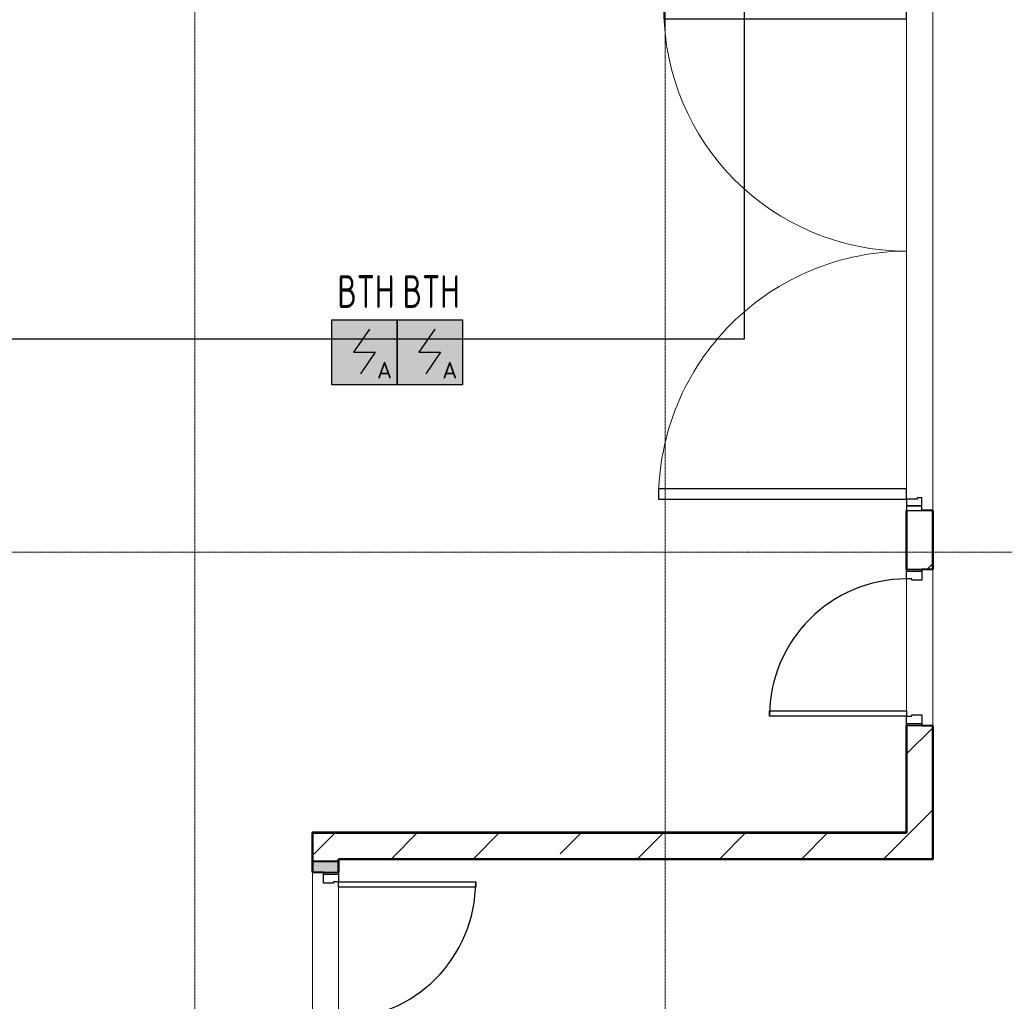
# Model space of a CAD drawing. Header units: millimetres. Extents: x -135639 to 224623, y -383017 to -59102.
# Tile 179 of 256: x 69253 to 76792, y -282906 to -275387. Entities that reach past the tile are written whole.
import ezdxf
from ezdxf.enums import TextEntityAlignment as Align

# ---------------------------------------------------------------- set-up
doc = ezdxf.new("R2010")
doc.units = ezdxf.units.MM
doc.linetypes.add('CONTINOUS', pattern=[0])
doc.linetypes.add('Линия сетки', pattern=[25, 20, -2.5, 0, -2.5])
for name, color, linetype, lineweight in [('A-200-M_WALL', 7, 'Continuous', 18), ('A-200-M_WALL_EXT', 7, 'Continuous', 18), ('A-200-M_WALL_INT', 7, 'Continuous', 18), ('A-200-M_WALL_PAT', 7, 'Continuous', 40), ('A-325-M_DOOR', 7, 'Continuous', 18), ('A-325-M_DOOR__FRAME', 7, 'Continuous', 30), ('A-325-M_DOOR_OPENING', 7, 'Continuous', 18), ('A-325-M_DOOR_PANEL', 7, 'Continuous', 30), ('Z-030-M_GRID', 7, 'Continuous', 9), ('ПС', 7, 'Continuous', 40), ('СС-011-ПОЖ-СИГНАЛИЗАЦИЯ', 1, 'Continuous', 30)]:
    doc.layers.add(name, color=color, linetype=linetype, lineweight=lineweight)
doc.styles.add('1111', font='isocpeur.ttf')
pattern_1 = [(45, (0, 0), (-628.618, 628.618), []), (45, (628.6, 0), (-628.618, 628.618), [1111.25, -222.25, 6.706, -215.544])]

# ---------------------------------------------------------------- blocks, each defined once
blk = doc.blocks.new('101_Дверь_Однопольная - _ПЧ_Мет_1000х2000_Между секциями_EI60_Пр-3585636-B2_-11_400_')
at = {"layer": 'A-325-M_DOOR', "color": 253, "lineweight": 30, "true_color": 0xaaaaaa}
for p, q in [((-600, 100), (-585, 100)), ((-600, -15), (-600, 100)), ((-585, 100), (-585, -15)), ((585, -15), (585, 100)), ((585, 100), (600, 100)), ((600, 100), (600, -15)), ((-585, -15), (-600, -15)), ((600, -15), (585, -15))]:
    blk.add_line(p, q, dxfattribs=at)
at = {"layer": 'A-325-M_DOOR__FRAME', "color": 253, "true_color": 0xaaaaaa}
for p, q in [((-585, 100), (-525, 100)), ((-585, -15), (-585, 100)), ((-525, 100), (-525, 60)), ((525, 100), (585, 100)), ((525, 60), (525, 100)), ((585, 100), (585, -15)), ((-525, 60), (-515, 60)), ((-515, 60), (-515, -15)), ((515, 60), (525, 60)), ((515, -15), (515, 60)), ((-515, -15), (-585, -15)), ((585, -15), (515, -15))]:
    blk.add_line(p, q, dxfattribs=at)
at = {"layer": 'A-325-M_DOOR_PANEL', "color": 253, "true_color": 0xaaaaaa}
for p, q in [((-525, 1150), (-485, 1150)), ((-525, 100), (-525, 1150)), ((-485, 1150), (-485, 100)), ((-485, 100), (-525, 100))]:
    blk.add_line(p, q, dxfattribs=at)
blk.add_arc((-525, 100), 1050, 0, 90, dxfattribs=at)
blk = doc.blocks.new('101_Дверь_Двупольная - _ПЧ_Мет_3600х2430_EI60-4161736-B2_-11_400_')
at = {"layer": 'A-325-M_DOOR', "color": 253, "lineweight": 30, "true_color": 0xaaaaaa}
for p, q in [((-1930, 100), (-1965, 100)), ((-1965, 100), (-1965, -15)), ((-1930, -15), (-1930, 100)), ((1965, 100), (1930, 100)), ((1930, 100), (1930, -15)), ((1965, -15), (1965, 100)), ((-1965, -15), (-1930, -15)), ((1930, -15), (1965, -15))]:
    blk.add_line(p, q, dxfattribs=at)
at = {"layer": 'A-325-M_DOOR__FRAME', "color": 253, "true_color": 0xaaaaaa}
for p, q in [((-1880, 100), (-1930, 100)), ((-1930, 100), (-1930, -15)), ((-1880, 20), (-1880, 100)), ((1930, 100), (1880, 100)), ((1880, 100), (1880, 20)), ((1930, -15), (1930, 100)), ((-1870, 20), (-1880, 20)), ((-1870, -15), (-1870, 20)), ((1880, 20), (1870, 20)), ((1870, 20), (1870, -15)), ((-1930, -15), (-1870, -15)), ((1870, -15), (1930, -15))]:
    blk.add_line(p, q, dxfattribs=at)
at = {"layer": 'A-325-M_DOOR_PANEL', "color": 253, "true_color": 0xaaaaaa}
for p, q in [((-1800, 2000), (-1880, 2000)), ((-1880, 2000), (-1880, 100)), ((-1800, 100), (-1800, 2000)), ((1880, 1960), (1800, 1960)), ((1800, 1960), (1800, 100)), ((1880, 100), (1880, 1960)), ((-1880, 100), (-1800, 100)), ((1800, 100), (1880, 100))]:
    blk.add_line(p, q, dxfattribs=at)
at = {"layer": 'A-325-M_DOOR_PANEL', "color": 253, "lineweight": 18, "true_color": 0xaaaaaa}
for centre, radius, start, end in [((-1880, 100), 1900, 360, 90), ((1880, 100), 1860, 90, 180)]:
    blk.add_arc(centre, radius, start, end, dxfattribs=at)
blk = doc.blocks.new('135_SLK_GD_AR_rvt-1-B2_-11_400_')
at = {"layer": 'A-200-M_WALL_PAT', "lineweight": 18, "true_color": 0xcbcbcb}
h = blk.add_hatch(color=9, dxfattribs=at)
h.paths.add_polyline_path([(80250, 78460), (80250, 78600), (80050, 78600), (80050, 78460), (80135, 78460)])
h.paths.add_polyline_path([(80135, 79800), (80250, 79800), (80250, 79880), (80050, 79880), (80050, 79800)])
at = {"layer": 'A-200-M_WALL', "color": 253, "lineweight": 40, "true_color": 0xaaaaaa}
for p, q in [((80250, 79880), (80050, 79880)), ((80050, 79880), (80050, 79800)), ((80050, 79800), (80050, 79880)), ((80250, 79800), (80250, 79880)), ((80250, 79880), (80250, 79800)), ((80050, 79800), (80135, 79800))]:
    blk.add_line(p, q, dxfattribs=at)
at = {"layer": 'A-200-M_WALL_INT', "color": 253, "lineweight": 40, "true_color": 0xaaaaaa}
for p, q in [((84600, 82570), (84598, 82570)), ((84598, 82570), (84598, 82120)), ((84600, 82120), (84600, 82570)), ((84800, 82570), (84800, 82120)), ((84802, 82570), (84800, 82570)), ((84802, 82120), (84802, 82570)), ((84598, 82120), (84600, 82120)), ((84800, 82120), (84802, 82120)), ((84600, 80920), (84598, 80920)), ((84598, 80920), (84598, 80102)), ((84600, 80102), (84600, 80920)), ((84800, 80920), (84800, 79900)), ((84802, 80920), (84800, 80920)), ((84802, 79898), (84802, 80920)), ((80050, 80102), (80048, 80102)), ((80048, 80102), (80048, 79800)), ((84598, 80102), (80050, 80102)), ((80050, 79880), (80050, 80100)), ((80050, 80100), (84600, 80100)), ((84600, 80100), (84600, 80102)), ((84800, 79900), (80250, 79900)), ((80250, 79900), (80250, 79898)), ((80250, 79898), (80250, 79880)), ((80252, 79898), (84800, 79898)), ((80252, 79800), (80252, 79898)), ((84800, 79898), (84802, 79898)), ((80048, 79800), (80050, 79800)), ((80250, 79800), (80252, 79800))]:
    blk.add_line(p, q, dxfattribs=at)
at = {"layer": 'A-325-M_DOOR', "color": 253, "lineweight": 18, "true_color": 0xaaaaaa}
for name, p, rotation in [('101_Дверь_Двупольная - _ПЧ_Мет_3600х2430_EI60-4161736-B2_-11_400_', (84700, 84535), 89.9999999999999), ('101_Дверь_Однопольная - _ПЧ_Мет_1000х2000_Между секциями_EI60_Пр-3585636-B2_-11_400_', (84700, 81520), 89.9999999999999), ('101_Дверь_Однопольная - _ПЧ_Мет_1000х2000_Между секциями_EI60_Пр-3585636-B2_-11_400_', (80150, 79200), 269.9999999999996)]:
    blk.add_blockref(name, p, dxfattribs=dict(at, rotation=rotation))
blk = doc.blocks.new('ADSK_Дверь_Проем - ADSK_Дверь_Проем-2082792-B2_-11_400_')
at = {"layer": 'A-325-M_DOOR_OPENING', "color": 253, "true_color": 0xaaaaaa}
for p, q in [((-1965, 100), (1965, 100)), ((-1965, -100), (1965, -100))]:
    blk.add_line(p, q, dxfattribs=at)
blk = doc.blocks.new('ADSK_Дверь_Проем - ADSK_Дверь_Проем-2082696-B2_-11_400_')
at = {"layer": 'A-325-M_DOOR_OPENING', "color": 253, "true_color": 0xaaaaaa}
for p, q in [((-600, 100), (600, 100)), ((-600, -100), (600, -100))]:
    blk.add_line(p, q, dxfattribs=at)
blk = doc.blocks.new('135_SLK_GD_KR_rvt-1-B2_-11_400_')
at = {"layer": 'A-200-M_WALL_PAT', "lineweight": 9, "true_color": 0xaaaaaa}
h = blk.add_hatch(dxfattribs=at)
h.set_pattern_fill('FP_5', color=253, style=0, pattern_type=2)
h.set_pattern_definition(pattern_1)
h.paths.add_polyline_path([(84715, 80100), (84800, 80100), (84800, 80920), (84600, 80920), (84600, 80100)])
h.paths.add_polyline_path([(84800, 82120), (84800, 82570), (84600, 82570), (84600, 82120), (84715, 82120)])
h.paths.add_polyline_path([(84600, 86500), (84800, 86500), (84800, 86900), (84600, 86900), (84600, 86700)])
h = blk.add_hatch(dxfattribs=at)
h.set_pattern_fill('FP_5', color=253, style=0, pattern_type=2)
h.set_pattern_definition(pattern_1)
h.paths.add_polyline_path([(80250, 77450), (80250, 78600), (80050, 78600), (80050, 77450)])
h.paths.add_polyline_path([(80135, 79800), (80250, 79800), (80250, 80100), (80050, 80100), (80050, 79800)])
h = blk.add_hatch(dxfattribs=at)
h.set_pattern_fill('FP_5', color=253, style=0, pattern_type=2)
h.set_pattern_definition(pattern_1)
h.paths.add_polyline_path([(84800, 79900), (84800, 80100), (80250, 80100), (80250, 79900), (82526.8, 79900)])
at = {"layer": 'A-200-M_WALL_EXT', "color": 253, "lineweight": 40, "true_color": 0xaaaaaa}
for p, q in [((84600, 82570), (84600, 82120)), ((84800, 82570), (84715, 82570)), ((84800, 82120), (84800, 82570)), ((84715, 82120), (84800, 82120)), ((84600, 80920), (84600, 80100)), ((84800, 80920), (84715, 80920)), ((84800, 80100), (84800, 80920)), ((80050, 80100), (80050, 79800)), ((80250, 80100), (80050, 80100)), ((84600, 80100), (80250, 80100)), ((84800, 79900), (84800, 80100)), ((80250, 79900), (84800, 79900)), ((80250, 79800), (80250, 79900)), ((80050, 79800), (80135, 79800))]:
    blk.add_line(p, q, dxfattribs=at)
at = {"layer": 'A-325-M_DOOR', "color": 253, "lineweight": 18, "true_color": 0xaaaaaa}
for name, p, rotation in [('ADSK_Дверь_Проем - ADSK_Дверь_Проем-2082792-B2_-11_400_', (84700, 84535), 269.9999999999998), ('ADSK_Дверь_Проем - ADSK_Дверь_Проем-2082696-B2_-11_400_', (84700, 81520), 89.99999999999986), ('ADSK_Дверь_Проем - ADSK_Дверь_Проем-2082696-B2_-11_400_', (80150, 79200), 89.99999999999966)]:
    blk.add_blockref(name, p, dxfattribs=dict(at, rotation=rotation))
blk = doc.blocks.new('-2 этаж')
at = {"layer": 'Z-030-M_GRID', "color": 253, "linetype": 'Линия сетки', "true_color": 0xaaaaaa}
for p, q in [((338242.3, -369623.5), (338242.3, -216207.4)), ((341842.3, -369623.3), (341842.3, -216207.4)), ((415038.9, -267677.3), (255409.2, -267677.3))]:
    blk.add_line(p, q, dxfattribs=at)
at = {"lineweight": 5}
for name in ['135_SLK_GD_KR_rvt-1-B2_-11_400_', '135_SLK_GD_AR_rvt-1-B2_-11_400_']:
    blk.add_blockref(name, (259092.3, -349927.3), dxfattribs=at)
blk = doc.blocks.new('*U4706')
at = {"lineweight": 35, "true_color": 0xffffff}
h = blk.add_hatch(color=7, dxfattribs=at)
h.dxf.hatch_style = 1
h.paths.add_polyline_path([(0, 499.6), (0, 0), (499.6, 0), (499.6, 499.6)])
at = {"color": 1, "linetype": 'ByBlock', "lineweight": -2}
for p, q in [((289.5, 426.3), (166.9, 249.8)), ((166.9, 249.8), (332.7, 249.8)), ((332.7, 249.8), (219.3, 86.3))]:
    blk.add_line(p, q, dxfattribs=at)
at = {"color": 1, "linetype": 'ByBlock', "lineweight": -2, "ltscale": 0.1}
blk.add_lwpolyline([(0, 499.6), (499.6, 499.6), (499.6, 0), (0, 0)], close=True, dxfattribs=at)
at = {"color": 1, "linetype": 'ByBlock', "lineweight": -2, "ltscale": 1000, "style": '1111'}
blk.add_text('A', height=128.1, dxfattribs=at).set_placement((403.4, 49.2), align=Align.CENTER)
at = {"color": 0, "linetype": 'ByBlock', "lineweight": -2, "style": '1111'}
blk.add_attdef('INDEX', (-63.3, -234.7), '', height=125, dxfattribs=at)
at = {"color": 0, "linetype": 'ByBlock', "lineweight": -2, "style": '1111', "flags": 1}
for tag, p in [('NAME_DEVICE', (-64.1, -421.2)), ('NUM_POM', (-81.6, -847))]:
    blk.add_attdef(tag, p, '', height=125, dxfattribs=at)
at = {"color": 0, "linetype": 'ByBlock', "lineweight": -2, "style": '1111', "width": 0.7}
blk.add_attdef('NUM_DEVICE', (-64.1, -629.5), '', height=125, dxfattribs=at)

msp = doc.modelspace()

# ---------------------------------------------------------------- linework, layer by layer
at = {"layer": 'СС-011-ПОЖ-СИГНАЛИЗАЦИЯ', "lineweight": 30}
msp.add_lwpolyline([(64010.5, -281561), (67952.9, -281561), (67952.9, -277830.9), (74802.3, -277830.9), (74802.3, -272025), (76258.7, -272025), (76258.7, -266568.6), (77550, -266568.6), (77550, -259489)], dxfattribs=at)

# ---------------------------------------------------------------- block references
at = {"color": 0}
msp.add_blockref('-2 этаж', (-267647.8, -11788.6), dxfattribs=at)
at = {"layer": 'ПС', "color": 7, "linetype": 'CONTINOUS', "lineweight": 30, "ltscale": 100}
ref = msp.add_blockref('*U4706', (71642.6, -278185.1), dxfattribs=dict(at, xscale=1.000736, yscale=1.000736, zscale=1.000736))
ref.add_attrib('NUM_DEVICE', 'BTH', dxfattribs={"layer": '0', "color": 0, "linetype": 'ByBlock', "lineweight": -2, "ltscale": 100, "height": 250.18, "style": '1111', "width": 0.7}).set_placement((71904.3, -277594.5), align=Align.CENTER)
ref = msp.add_blockref('*U4706', (72142.5, -278185.1), dxfattribs=dict(at, xscale=1.000736, yscale=1.000736, zscale=1.000736))
ref.add_attrib('NUM_DEVICE', 'BTH', dxfattribs={"layer": '0', "color": 0, "linetype": 'ByBlock', "lineweight": -2, "ltscale": 100, "height": 250.18, "style": '1111', "width": 0.7}).set_placement((72404.3, -277594.5), align=Align.CENTER)

doc.saveas('drawing.dxf')
